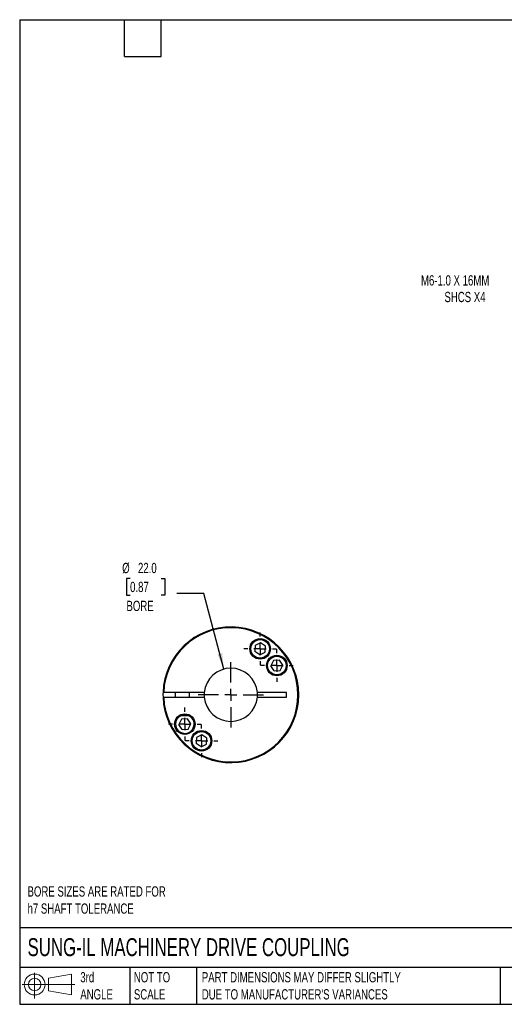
# Model space of a CAD drawing. Header units: millimetres. Extents: x 13 to 546, y 13 to 419.
# Tile 1 of 3: x 13 to 213, y 13 to 419. Entities that reach past the tile are written whole.
import ezdxf

# ---------------------------------------------------------------- set-up
doc = ezdxf.new("R2010")
doc.units = ezdxf.units.MM
doc.header["$LTSCALE"] = 2
doc.linetypes.add('SLD-Center', pattern=[19.05, 15.24, -1.27, 1.27, -1.27])
doc.linetypes.add('SLD-Solid', pattern=[0])
doc.layers.add('CENTER', color=40, linetype='SLD-Center')
doc.layers.add('SLD-DEFPOINTS', color=7, linetype='Continuous')
doc.layers.add('DIMENSIONS', color=140, linetype='SLD-Solid', lineweight=25)
doc.layers.add('TEXT', color=140, linetype='SLD-Solid', lineweight=25)
doc.styles.add('SLDTEXTSTYLE0', font='TXT', dxfattribs={"width": 0.7})
doc.dimstyles.new('SLDDIMSTYLE2', dxfattribs={"dimtxt": 4.316016, "dimasz": 6.604, "dimexe": 0, "dimexo": 0.0625, "dimgap": 1.079004, "dimtad": 0, "dimtih": 1, "dimtoh": 1, "dimdec": 1, "dimrnd": 1e-09, "dimzin": 4, "dimdsep": 46, "dimtxsty": 'SLDTEXTSTYLE0', "dimsah": 1, "dimcen": 0, "dimadec": 0, "dimazin": 1, "dimtfac": 1, "dimtdec": 1, "dimtofl": 0, "dimtmove": 0, "dimatfit": 3, "dimfxl": 0, "dimfrac": 2, "dimtolj": 1, "dimtzin": 12, "dimarcsym": 0})
doc.dimstyles.new('SLDDIMSTYLE3', dxfattribs={"dimtxt": 4.316016, "dimasz": 6.604, "dimexe": 0, "dimexo": 0.0625, "dimgap": 1.079004, "dimtad": 0, "dimtih": 1, "dimtoh": 1, "dimdec": 1, "dimrnd": 1e-09, "dimzin": 12, "dimdsep": 46, "dimtxsty": 'SLDTEXTSTYLE0', "dimsah": 1, "dimcen": 0, "dimadec": 0, "dimazin": 3, "dimtfac": 1, "dimtdec": 1, "dimtofl": 0, "dimtmove": 0, "dimatfit": 3, "dimfxl": 0, "dimfrac": 2, "dimtolj": 1, "dimtzin": 12, "dimarcsym": 0})

# ---------------------------------------------------------------- blocks, each defined once
blk = doc.blocks.new('Block11')
at = {"color": 7, "linetype": 'SLD-Solid', "lineweight": 18}
for p, q in [((5.18, 10.62), (5.18, 0)), ((10.96, 8.33), (20.35, 10.06)), ((10.96, 3.19), (10.96, 8.33)), ((20.35, 10.06), (20.35, 1.46)), ((0, 5.76), (21.75, 5.76)), ((10.96, 3.19), (20.35, 1.46))]:
    blk.add_line(p, q, dxfattribs=at)
for radius in [4.3, 2.57]:
    blk.add_circle((5.18, 5.76), radius, dxfattribs=at)
blk = doc.blocks.new('Block12')
at = {"layer": 'SLD-DEFPOINTS'}
blk.add_blockref('Block11', (0, 0), dxfattribs=at)
blk = doc.blocks.new('_D_5')
at = {"layer": 'DIMENSIONS'}
for p, q in [((253.76, 331.74), (237.23, 308.16)), ((237.23, 308.16), (226.11, 308.16))]:
    blk.add_line(p, q, dxfattribs=at)
blk.add_solid([(253.76, 331.74), (249.14, 326.92), (250.8, 325.75)], dxfattribs=at)
at = {"layer": 'DIMENSIONS', "attachment_point": 1, "style": 'SLDTEXTSTYLE0'}
for s, insert, char_height in [('M6-1.0 X 16MM', (178.26, 313.62), 4.2333), ('SHCS X4', (187.93, 306.76), 4.233)]:
    blk.add_mtext(s, dxfattribs=dict(at, insert=insert, char_height=char_height))
blk = doc.blocks.new('_D_8')
at = {"layer": 'DIMENSIONS'}
for p, q in [((58.24, 188.49), (56.79, 188.49)), ((56.79, 188.49), (56.79, 181.63)), ((71.07, 188.49), (72.52, 188.49)), ((72.52, 188.49), (72.52, 181.63)), ((56.79, 181.63), (58.24, 181.63)), ((72.52, 181.63), (71.07, 181.63)), ((88.61, 182.22), (77.5, 182.22)), ((96.96, 151.06), (88.61, 182.22))]:
    blk.add_line(p, q, dxfattribs=at)
blk.add_solid([(96.96, 151.06), (96.23, 157.7), (94.27, 157.18)], dxfattribs=at)
at = {"layer": 'DIMENSIONS', "char_height": 4.233, "attachment_point": 1, "style": 'SLDTEXTSTYLE0'}
for s, insert in [('%%c', (54.98, 194.91)), ('22.0', (61.5, 194.91)), ('0.87', (58.24, 187.09)), ('BORE', (56.75, 179.26))]:
    blk.add_mtext(s, dxfattribs=dict(at, insert=insert))
blk = doc.blocks.new('SW_CENTERMARKSYMBOL_3')
at = {"layer": 'CENTER', "color": 0}
for p, q in [((0, 5.08), (0, 6.79)), ((-5.08, 0), (-6.79, 0)), ((0, 0), (-2.54, 0)), ((0, 0), (0, 2.54)), ((0, 0), (0, -2.54)), ((0, 0), (2.54, 0)), ((5.08, 0), (6.79, 0)), ((0, -5.08), (0, -6.79))]:
    blk.add_line(p, q, dxfattribs=at)
blk = doc.blocks.new('SW_CENTERMARKSYMBOL_4')
at = {"layer": 'CENTER', "color": 0}
for p, q in [((0, 5.08), (0, 6.79)), ((-5.08, 0), (-6.79, 0)), ((0, 0), (-2.54, 0)), ((0, 0), (0, 2.54)), ((0, 0), (0, -2.54)), ((0, 0), (2.54, 0)), ((5.08, 0), (6.79, 0)), ((0, -5.08), (0, -6.79))]:
    blk.add_line(p, q, dxfattribs=at)
blk = doc.blocks.new('SW_CENTERMARKSYMBOL_5')
at = {"layer": 'CENTER', "color": 0}
for p, q in [((0, 5.08), (0, 6.79)), ((-5.08, 0), (-6.79, 0)), ((0, 0), (-2.54, 0)), ((0, 0), (0, 2.54)), ((0, 0), (0, -2.54)), ((0, 0), (2.54, 0)), ((5.08, 0), (6.79, 0)), ((0, -5.08), (0, -6.79))]:
    blk.add_line(p, q, dxfattribs=at)
blk = doc.blocks.new('SW_CENTERMARKSYMBOL_6')
at = {"layer": 'CENTER', "color": 0}
for p, q in [((0, 5.08), (0, 6.79)), ((-5.08, 0), (-6.79, 0)), ((0, 0), (-2.54, 0)), ((0, 0), (0, 2.54)), ((0, 0), (0, -2.54)), ((0, 0), (2.54, 0)), ((5.08, 0), (6.79, 0)), ((0, -5.08), (0, -6.79))]:
    blk.add_line(p, q, dxfattribs=at)
blk = doc.blocks.new('SW_CENTERMARKSYMBOL_7')
at = {"layer": 'CENTER', "color": 0}
for p, q in [((0, 5.08), (0, 13.54)), ((-5.08, 0), (-13.54, 0)), ((0, 0), (-2.54, 0)), ((0, 0), (0, 2.54)), ((0, 0), (0, -2.54)), ((0, 0), (2.54, 0)), ((5.08, 0), (13.54, 0)), ((0, -5.08), (0, -13.54))]:
    blk.add_line(p, q, dxfattribs=at)

msp = doc.modelspace()

# ---------------------------------------------------------------- linework, layer by layer
for p, q in [((109.83, 160.73), (109.72, 158.28)), ((112.01, 161.87), (109.83, 160.73)), ((114.07, 160.55), (112.01, 161.87)), ((113.97, 158.1), (114.07, 160.55)), ((111.79, 156.96), (109.72, 158.28)), ((111.79, 156.96), (113.97, 158.1)), ((117.47, 154.6), (116.33, 152.42)), ((119.92, 154.7), (117.47, 154.6)), ((121.24, 152.63), (119.92, 154.7)), ((117.65, 150.35), (116.33, 152.42)), ((117.65, 150.35), (120.1, 150.46)), ((120.1, 150.46), (121.24, 152.63)), ((88.85, 141.44), (72.13, 141.44)), ((72.13, 139.44), (88.85, 139.44)), ((76.81, 141.44), (76.81, 139.44)), ((82.81, 139.44), (82.81, 141.44)), ((122.81, 141.44), (110.76, 141.44)), ((110.76, 139.44), (122.81, 139.44)), ((122.81, 139.44), (122.81, 141.44)), ((79.51, 130.42), (78.38, 128.24)), ((78.56, 131.94), (79.81, 131.94)), ((79.12, 132.24), (82.55, 132.24)), ((81.97, 130.52), (79.51, 130.42)), ((79.81, 131.94), (82.51, 131.94)), ((83.28, 128.46), (81.97, 130.52)), ((82.51, 131.94), (82.73, 132.15)), ((79.7, 126.17), (78.38, 128.24)), ((79.7, 126.17), (82.15, 126.28)), ((82.15, 126.28), (83.28, 128.46)), ((85.65, 122.78), (85.54, 120.33)), ((87.83, 123.91), (85.65, 122.78)), ((89.9, 122.59), (87.83, 123.91)), ((89.79, 120.14), (89.9, 122.59)), ((87.61, 119.01), (85.54, 120.33)), ((87.61, 119.01), (89.79, 120.14))]:
    msp.add_line(p, q)
at = {"flags": 128}
msp.add_lwpolyline([(71.83, 141.44), (71.81, 140.76), (71.83, 139.44)], dxfattribs=at)
for centre, radius in [((111.9, 159.41), 4.25), ((111.9, 159.41), 3.82), ((118.79, 152.53), 4.25), ((118.79, 152.53), 3.82), ((80.83, 128.35), 4.25), ((87.72, 121.46), 4.25), ((87.72, 121.46), 3.83)]:
    msp.add_circle(centre, radius)
for centre, radius, start, end in [((99.81, 140.44), 28, 182.0467, 177.9533), ((99.81, 140.44), 27.7, 182.0689, 177.9311), ((99.81, 140.44), 11, 5.2159, 174.7841), ((99.81, 140.44), 11, 174.7841, 185.2159), ((99.81, 140.44), 11, 185.2159, 354.7841), ((99.81, 140.44), 11, 354.7841, 5.2159), ((80.83, 128.35), 3.83, 110.2214, 180), ((80.83, 128.35), 3.83, 180, 69.7786)]:
    msp.add_arc(centre, radius, start, end)
for points in [[(72.13, 141.44), (72.05, 141.44), (71.97, 141.44), (71.86, 141.44), (71.83, 141.44), (71.83, 141.44)], [(71.83, 139.44), (71.83, 139.44), (71.86, 139.44), (71.97, 139.44), (72.05, 139.44), (72.13, 139.44)]]:
    msp.add_open_spline(points, degree=3, knots=[0, 0, 0, 0, 0.5, 0.5, 1, 1, 1, 1])
at = {"layer": 'TEXT'}
for p, q in [((12.7, 419.1), (546.1, 419.1)), ((12.7, 419.1), (12.7, 12.7)), ((55.88, 403.86), (55.88, 419.1)), ((71.12, 403.86), (71.12, 419.1)), ((55.88, 403.86), (71.12, 403.86)), ((546.1, 44.25), (12.7, 44.25)), ((546.1, 27.94), (12.7, 27.94)), ((58.09, 27.94), (58.09, 12.7)), ((85.67, 27.94), (85.67, 12.7)), ((210.97, 27.94), (210.97, 12.7)), ((12.7, 12.7), (546.1, 12.7))]:
    msp.add_line(p, q, dxfattribs=at)

# ---------------------------------------------------------------- block references
at = {"layer": 'CENTER'}
for name, p in [('SW_CENTERMARKSYMBOL_5', (111.9, 159.41)), ('SW_CENTERMARKSYMBOL_4', (118.79, 152.53)), ('SW_CENTERMARKSYMBOL_7', (99.81, 140.44)), ('SW_CENTERMARKSYMBOL_3', (80.83, 128.35)), ('SW_CENTERMARKSYMBOL_6', (87.72, 121.46))]:
    msp.add_blockref(name, p, dxfattribs=at)
at = {"layer": 'SLD-DEFPOINTS'}
msp.add_blockref('Block12', (13.68, 15.11), dxfattribs=at)

# ---------------------------------------------------------------- texts
at = {"layer": 'TEXT', "attachment_point": 1, "style": 'SLDTEXTSTYLE0'}
for s, insert, char_height in [('BORE SIZES ARE RATED FOR^Jh7 SHAFT TOLERANCE', (15.93, 61.39), 4.2333), ('SUNG-IL MACHINERY DRIVE COUPLING', (15.93, 40), 7.4083), ('3rd^JANGLE', (37.7, 25.99), 4.233), ('NOT TO^JSCALE', (59.81, 25.99), 4.2333), ("PART DIMENSIONS MAY DIFFER SLIGHTLY ^JDUE TO MANUFACTURER'S VARIANCES", (87.83, 25.99), 4.2333)]:
    msp.add_mtext(s, dxfattribs=dict(at, insert=insert, char_height=char_height))

# ---------------------------------------------------------------- dimensions: what is measured, and where the dimension line sits
at = {"layer": 'DIMENSIONS'}
dim = msp.add_diameter_dim_2p(p1=(258.82, 338.95), p2=(253.76, 331.74), text='M6-1.0 X 16MM\\PSHCS X4', dimstyle='SLDDIMSTYLE3', override={"dimpost": '<>'}, dxfattribs=at)
dim.commit()
dim.dimension.update_dxf_attribs({"geometry": '_D_5', "text_midpoint": (200.6, 308.16), "dimtype": 163})
dim = msp.add_diameter_dim_2p(p1=(102.66, 129.81), p2=(96.96, 151.06), text='<>\\PBORE', dimstyle='SLDDIMSTYLE2', dxfattribs=at)
dim.commit()
dim.dimension.update_dxf_attribs({"geometry": '_D_8', "text_midpoint": (64.65, 184.45), "dimtype": 163})

doc.saveas('drawing.dxf')
